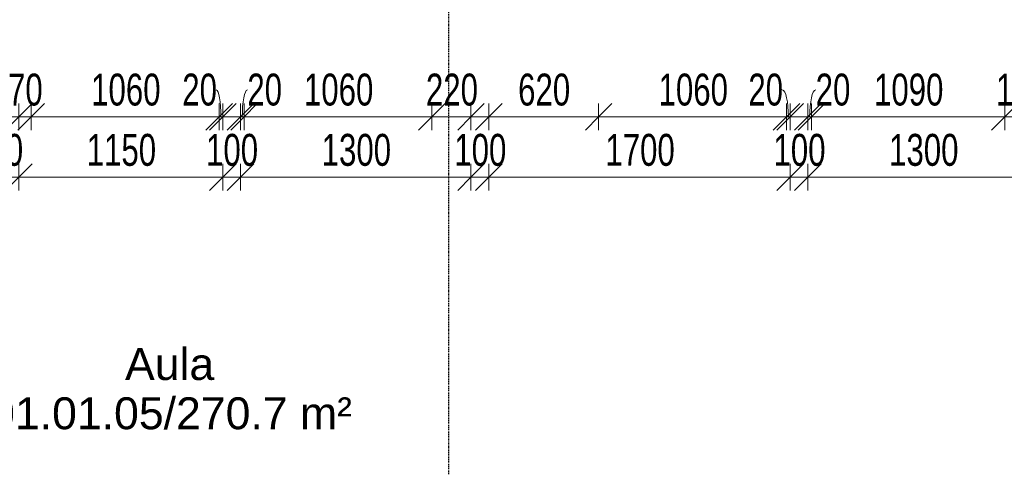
# Model space of a CAD drawing. Header units: millimetres. Extents: x -80560 to 110805, y -11020 to 52719.
# Tile 122 of 184: x 59475 to 65028, y 36113 to 38637. Entities that reach past the tile are written whole.
import ezdxf

# ---------------------------------------------------------------- set-up
doc = ezdxf.new("R2010")
doc.units = ezdxf.units.MM
doc.linetypes.add('CENTER2', pattern=[20, 8, -4, 4, -4])
for name, color, linetype, lineweight in [('A-ANNO-DIMS', 211, 'Continuous', 9), ('A-ANNO-DIMS-100', 211, 'Continuous', 9), ('A-AREA-IDEN', 2, 'Continuous', 9), ('S-GRID', 1, 'Continuous', 9)]:
    doc.layers.add(name, color=color, linetype=linetype, lineweight=lineweight)
doc.styles.add('Arial', font='arial.ttf', dxfattribs={"height": 180})
doc.styles.add('Arial_5', font='arial.ttf', dxfattribs={"width": 0.7, "height": 180})
doc.dimstyles.new('n3o_1_8', dxfattribs={"dimscale": 304.8, "dimtxt": 183.646692, "dimasz": 0.492126, "dimexe": 0.246063, "dimexo": 0.0625, "dimgap": 0.032808, "dimtad": 1, "dimdec": 0, "dimdsep": 46, "dimtxsty": 'Arial_5', "dimblk1": 'OBLIQUE', "dimblk2": 'OBLIQUE', "dimsah": 1, "dimcen": 0.09, "dimdle": 0.246063, "dimazin": 0, "dimtfac": 1, "dimtdec": 4, "dimtix": 1, "dimtmove": 0, "dimatfit": 3, "dimfxl": 0.246063, "dimfxlon": 1, "dimtvp": 1, "dimtolj": 1, "dimtzin": 0, "dimarcsym": 2})
doc.dimstyles.new('n3o_1_8_2', dxfattribs={"dimscale": 304.8, "dimtxt": 183.646692, "dimasz": 0.492126, "dimexe": 0.246063, "dimexo": 0.0625, "dimgap": 0.032808, "dimtad": 1, "dimdec": 0, "dimdsep": 46, "dimtxsty": 'Arial_5', "dimblk1": 'OBLIQUE', "dimblk2": 'OBLIQUE', "dimsah": 1, "dimcen": 0.09, "dimdle": 0.246063, "dimazin": 0, "dimtfac": 1, "dimtdec": 4, "dimtix": 1, "dimtmove": 1, "dimatfit": 3, "dimfxl": 0.246063, "dimfxlon": 1, "dimtvp": 1, "dimtolj": 1, "dimtzin": 0, "dimarcsym": 2})
doc.dimstyles.new('n3o_1_8_3', dxfattribs={"dimscale": 304.8, "dimtxt": 183.646692, "dimasz": 0.492126, "dimexe": 0.246063, "dimexo": 0.0625, "dimgap": 0.032808, "dimtad": 1, "dimdec": 0, "dimdsep": 46, "dimtxsty": 'Arial_5', "dimblk1": 'OBLIQUE', "dimblk2": 'OBLIQUE', "dimsah": 1, "dimcen": 0.09, "dimdle": 0.246063, "dimazin": 0, "dimtfac": 1, "dimtdec": 4, "dimtix": 1, "dimtmove": 0, "dimatfit": 3, "dimfxl": 0.246063, "dimfxlon": 1, "dimtvp": 1, "dimtolj": 1, "dimtzin": 0, "dimarcsym": 2})

# ---------------------------------------------------------------- blocks, each defined once
blk = doc.blocks.new('DIMBLOCK171-DO_01 eerste verdieping')
at = {"layer": 'A-ANNO-DIMS-100'}
for p, q in [((59219.8, 37749.6), (59294.8, 37824.6)), ((59219.8, 37824.6), (59219.8, 37674.6)), ((59219.8, 37749.6), (59219.8, 37824.6)), ((59469.8, 37749.6), (59544.8, 37824.6)), ((59469.8, 37824.6), (59469.8, 37674.6)), ((59469.8, 37749.6), (59469.8, 37824.6)), ((59219.8, 37749.6), (59144.8, 37674.6)), ((59219.8, 37749.6), (59469.8, 37749.6)), ((59469.8, 37749.6), (59394.8, 37674.6))]:
    blk.add_line(p, q, dxfattribs=at)
at = {"layer": 'A-ANNO-DIMS-100', "color": 0, "insert": (59200.7, 37993.3), "char_height": 180, "width": 345.821, "attachment_point": 1, "line_spacing_factor": 0.941778, "style": 'Arial_5'}
blk.add_mtext('250', dxfattribs=at)
blk = doc.blocks.new('_Oblique')
at = {"color": 0, "linetype": 'ByBlock', "lineweight": -2}
blk.add_line((-0.5, -0.5), (0.5, 0.5), dxfattribs=at)
blk = doc.blocks.new('DIMBLOCK172-DO_01 eerste verdieping')
at = {"layer": 'A-ANNO-DIMS-100'}
for p, q in [((59469.8, 37749.6), (59544.8, 37824.6)), ((59469.8, 37824.6), (59469.8, 37674.6)), ((59469.8, 37749.6), (59469.8, 37824.6)), ((60619.8, 37749.6), (60694.8, 37824.6)), ((60619.8, 37824.6), (60619.8, 37674.6)), ((60619.8, 37749.6), (60619.8, 37824.6)), ((59469.8, 37749.6), (59394.8, 37674.6)), ((59469.8, 37749.6), (60619.8, 37749.6)), ((60619.8, 37749.6), (60544.8, 37674.6))]:
    blk.add_line(p, q, dxfattribs=at)
at = {"layer": 'A-ANNO-DIMS-100', "color": 0, "insert": (59852.7, 37993.3), "char_height": 180, "width": 461.094, "attachment_point": 1, "line_spacing_factor": 0.941778, "style": 'Arial_5'}
blk.add_mtext('1150', dxfattribs=at)
blk = doc.blocks.new('DIMBLOCK173-DO_01 eerste verdieping')
at = {"layer": 'A-ANNO-DIMS-100'}
for p, q in [((60619.8, 37749.6), (60694.8, 37824.6)), ((60619.8, 37824.6), (60619.8, 37674.6)), ((60619.8, 37749.6), (60619.8, 37824.6)), ((60719.8, 37749.6), (60794.8, 37824.6)), ((60719.8, 37824.6), (60719.8, 37674.6)), ((60719.8, 37749.6), (60719.8, 37824.6)), ((60619.8, 37749.6), (60544.8, 37674.6)), ((60619.8, 37749.6), (60719.8, 37749.6)), ((60719.8, 37749.6), (60644.8, 37674.6))]:
    blk.add_line(p, q, dxfattribs=at)
at = {"layer": 'A-ANNO-DIMS-100', "color": 0, "insert": (60525.7, 37993.3), "char_height": 180, "width": 345.821, "attachment_point": 1, "line_spacing_factor": 0.941778, "style": 'Arial_5'}
blk.add_mtext('100', dxfattribs=at)
blk = doc.blocks.new('DIMBLOCK174-DO_01 eerste verdieping')
at = {"layer": 'A-ANNO-DIMS-100'}
for p, q in [((60719.8, 37749.6), (60794.8, 37824.6)), ((60719.8, 37824.6), (60719.8, 37674.6)), ((60719.8, 37749.6), (60719.8, 37824.6)), ((62019.8, 37749.6), (62094.8, 37824.6)), ((62019.8, 37824.6), (62019.8, 37674.6)), ((62019.8, 37749.6), (62019.8, 37824.6)), ((60719.8, 37749.6), (60644.8, 37674.6)), ((60719.8, 37749.6), (62019.8, 37749.6)), ((62019.8, 37749.6), (61944.8, 37674.6))]:
    blk.add_line(p, q, dxfattribs=at)
at = {"layer": 'A-ANNO-DIMS-100', "color": 0, "insert": (61177.7, 37993.3), "char_height": 180, "width": 461.094, "attachment_point": 1, "line_spacing_factor": 0.941778, "style": 'Arial_5'}
blk.add_mtext('1300', dxfattribs=at)
blk = doc.blocks.new('DIMBLOCK175-DO_01 eerste verdieping')
at = {"layer": 'A-ANNO-DIMS-100'}
for p, q in [((62019.8, 37749.6), (62094.8, 37824.6)), ((62019.8, 37824.6), (62019.8, 37674.6)), ((62019.8, 37749.6), (62019.8, 37824.6)), ((62119.8, 37749.6), (62194.8, 37824.6)), ((62119.8, 37824.6), (62119.8, 37674.6)), ((62119.8, 37749.6), (62119.8, 37824.6)), ((62019.8, 37749.6), (61944.8, 37674.6)), ((62019.8, 37749.6), (62119.8, 37749.6)), ((62119.8, 37749.6), (62044.8, 37674.6))]:
    blk.add_line(p, q, dxfattribs=at)
at = {"layer": 'A-ANNO-DIMS-100', "color": 0, "insert": (61925.7, 37993.3), "char_height": 180, "width": 345.821, "attachment_point": 1, "line_spacing_factor": 0.941778, "style": 'Arial_5'}
blk.add_mtext('100', dxfattribs=at)
blk = doc.blocks.new('DIMBLOCK176-DO_01 eerste verdieping')
at = {"layer": 'A-ANNO-DIMS-100'}
for p, q in [((62119.8, 37749.6), (62194.8, 37824.6)), ((62119.8, 37824.6), (62119.8, 37674.6)), ((62119.8, 37749.6), (62119.8, 37824.6)), ((63819.8, 37749.6), (63894.8, 37824.6)), ((63819.8, 37824.6), (63819.8, 37674.6)), ((63819.8, 37749.6), (63819.8, 37824.6)), ((62119.8, 37749.6), (62044.8, 37674.6)), ((62119.8, 37749.6), (63819.8, 37749.6)), ((63819.8, 37749.6), (63744.8, 37674.6))]:
    blk.add_line(p, q, dxfattribs=at)
at = {"layer": 'A-ANNO-DIMS-100', "color": 0, "insert": (62777.7, 37993.3), "char_height": 180, "width": 461.094, "attachment_point": 1, "line_spacing_factor": 0.941778, "style": 'Arial_5'}
blk.add_mtext('1700', dxfattribs=at)
blk = doc.blocks.new('DIMBLOCK177-DO_01 eerste verdieping')
at = {"layer": 'A-ANNO-DIMS-100'}
for p, q in [((63819.8, 37749.6), (63894.8, 37824.6)), ((63819.8, 37824.6), (63819.8, 37674.6)), ((63819.8, 37749.6), (63819.8, 37824.6)), ((63919.8, 37749.6), (63994.8, 37824.6)), ((63919.8, 37824.6), (63919.8, 37674.6)), ((63919.8, 37749.6), (63919.8, 37824.6)), ((63819.8, 37749.6), (63744.8, 37674.6)), ((63819.8, 37749.6), (63919.8, 37749.6)), ((63919.8, 37749.6), (63844.8, 37674.6))]:
    blk.add_line(p, q, dxfattribs=at)
at = {"layer": 'A-ANNO-DIMS-100', "color": 0, "insert": (63725.7, 37993.3), "char_height": 180, "width": 345.821, "attachment_point": 1, "line_spacing_factor": 0.941778, "style": 'Arial_5'}
blk.add_mtext('100', dxfattribs=at)
blk = doc.blocks.new('DIMBLOCK178-DO_01 eerste verdieping')
at = {"layer": 'A-ANNO-DIMS-100'}
for p, q in [((63919.8, 37749.6), (63994.8, 37824.6)), ((63919.8, 37824.6), (63919.8, 37674.6)), ((63919.8, 37749.6), (63919.8, 37824.6)), ((65219.8, 37749.6), (65294.8, 37824.6)), ((65219.8, 37824.6), (65219.8, 37674.6)), ((65219.8, 37749.6), (65219.8, 37824.6)), ((63919.8, 37749.6), (63844.8, 37674.6)), ((63919.8, 37749.6), (65219.8, 37749.6)), ((65219.8, 37749.6), (65144.8, 37674.6))]:
    blk.add_line(p, q, dxfattribs=at)
at = {"layer": 'A-ANNO-DIMS-100', "color": 0, "insert": (64377.7, 37993.3), "char_height": 180, "width": 461.094, "attachment_point": 1, "line_spacing_factor": 0.941778, "style": 'Arial_5'}
blk.add_mtext('1300', dxfattribs=at)
blk = doc.blocks.new('DIMBLOCK363-DO_01 eerste verdieping')
at = {"layer": 'A-ANNO-DIMS-100'}
for p, q in [((63919.8, 38089.6), (63994.8, 38164.6)), ((63919.8, 38164.6), (63919.8, 38014.6)), ((63919.8, 38089.6), (63919.8, 38164.6)), ((63939.8, 38089.6), (64014.8, 38164.6)), ((63939.8, 38164.6), (63939.8, 38014.6)), ((63939.8, 38089.6), (63939.8, 38164.6)), ((63844.8, 38089.6), (63939.8, 38089.6)), ((63919.8, 38089.6), (63844.8, 38014.6)), ((63939.8, 38089.6), (63864.8, 38014.6))]:
    blk.add_line(p, q, dxfattribs=at)
blk.add_ellipse((63963.7, 38089.6), major_axis=(0, 151.3), ratio=0.223745, start_param=0, end_param=1.570796, dxfattribs=at)
at = {"layer": 'A-ANNO-DIMS-100', "color": 0, "insert": (63963.7, 38333.3), "char_height": 180, "width": 230.547, "attachment_point": 1, "line_spacing_factor": 0.941778, "style": 'Arial_5'}
blk.add_mtext('20', dxfattribs=at)
blk = doc.blocks.new('DIMBLOCK364-DO_01 eerste verdieping')
at = {"layer": 'A-ANNO-DIMS-100'}
for p, q in [((63939.8, 38089.6), (64014.8, 38164.6)), ((63939.8, 38164.6), (63939.8, 38014.6)), ((63939.8, 38089.6), (63939.8, 38164.6)), ((65029.8, 38089.6), (65104.8, 38164.6)), ((65029.8, 38164.6), (65029.8, 38014.6)), ((65029.8, 38089.6), (65029.8, 38164.6)), ((63939.8, 38089.6), (63864.8, 38014.6)), ((63939.8, 38089.6), (65029.8, 38089.6)), ((65029.8, 38089.6), (64954.8, 38014.6))]:
    blk.add_line(p, q, dxfattribs=at)
at = {"layer": 'A-ANNO-DIMS-100', "color": 0, "insert": (64292.7, 38333.3), "char_height": 180, "width": 461.094, "attachment_point": 1, "line_spacing_factor": 0.941778, "style": 'Arial_5'}
blk.add_mtext('1090', dxfattribs=at)
blk = doc.blocks.new('DIMBLOCK365-DO_01 eerste verdieping')
at = {"layer": 'A-ANNO-DIMS-100'}
for p, q in [((65029.8, 38089.6), (65104.8, 38164.6)), ((65029.8, 38164.6), (65029.8, 38014.6)), ((65029.8, 38089.6), (65029.8, 38164.6)), ((65219.8, 38089.6), (65294.8, 38164.6)), ((65219.8, 38164.6), (65219.8, 38014.6)), ((65219.8, 38089.6), (65219.8, 38164.6)), ((65029.8, 38089.6), (64954.8, 38014.6)), ((65029.8, 38089.6), (65294.8, 38089.6)), ((65219.8, 38089.6), (65144.8, 38014.6))]:
    blk.add_line(p, q, dxfattribs=at)
at = {"layer": 'A-ANNO-DIMS-100', "color": 0, "insert": (64980.7, 38333.3), "char_height": 180, "width": 345.821, "attachment_point": 1, "line_spacing_factor": 0.941778, "style": 'Arial_5'}
blk.add_mtext('190', dxfattribs=at)
blk = doc.blocks.new('DIMBLOCK366-DO_01 eerste verdieping')
at = {"layer": 'A-ANNO-DIMS-100'}
for p, q in [((62119.8, 38089.6), (62194.8, 38164.6)), ((62119.8, 38164.6), (62119.8, 38014.6)), ((62119.8, 38089.6), (62119.8, 38164.6)), ((62739.8, 38089.6), (62814.8, 38164.6)), ((62739.8, 38164.6), (62739.8, 38014.6)), ((62739.8, 38089.6), (62739.8, 38164.6)), ((62044.8, 38089.6), (62739.8, 38089.6)), ((62119.8, 38089.6), (62044.8, 38014.6)), ((62739.8, 38089.6), (62664.8, 38014.6))]:
    blk.add_line(p, q, dxfattribs=at)
at = {"layer": 'A-ANNO-DIMS-100', "color": 0, "insert": (62285.7, 38333.3), "char_height": 180, "width": 345.821, "attachment_point": 1, "line_spacing_factor": 0.941778, "style": 'Arial_5'}
blk.add_mtext('620', dxfattribs=at)
blk = doc.blocks.new('DIMBLOCK367-DO_01 eerste verdieping')
at = {"layer": 'A-ANNO-DIMS-100'}
for p, q in [((62739.8, 38089.6), (62814.8, 38164.6)), ((62739.8, 38164.6), (62739.8, 38014.6)), ((62739.8, 38089.6), (62739.8, 38164.6)), ((63799.8, 38089.6), (63874.8, 38164.6)), ((63799.8, 38164.6), (63799.8, 38014.6)), ((63799.8, 38089.6), (63799.8, 38164.6)), ((62739.8, 38089.6), (62664.8, 38014.6)), ((62739.8, 38089.6), (63799.8, 38089.6)), ((63799.8, 38089.6), (63724.8, 38014.6))]:
    blk.add_line(p, q, dxfattribs=at)
at = {"layer": 'A-ANNO-DIMS-100', "color": 0, "insert": (63077.7, 38333.3), "char_height": 180, "width": 461.094, "attachment_point": 1, "line_spacing_factor": 0.941778, "style": 'Arial_5'}
blk.add_mtext('1060', dxfattribs=at)
blk = doc.blocks.new('DIMBLOCK368-DO_01 eerste verdieping')
at = {"layer": 'A-ANNO-DIMS-100'}
for p, q in [((63799.8, 38089.6), (63874.8, 38164.6)), ((63799.8, 38164.6), (63799.8, 38014.6)), ((63799.8, 38089.6), (63799.8, 38164.6)), ((63819.8, 38089.6), (63894.8, 38164.6)), ((63819.8, 38164.6), (63819.8, 38014.6)), ((63819.8, 38089.6), (63819.8, 38164.6)), ((63799.8, 38089.6), (63724.8, 38014.6)), ((63819.8, 38089.6), (63744.8, 38014.6)), ((63799.8, 38089.6), (63894.8, 38089.6))]:
    blk.add_line(p, q, dxfattribs=at)
blk.add_ellipse((63776.2, 38089.6), major_axis=(0, 151.3), ratio=0.22217, start_param=4.712389, end_param=6.283185, dxfattribs=at)
at = {"layer": 'A-ANNO-DIMS-100', "color": 0, "insert": (63584.1, 38333.3), "char_height": 180, "width": 230.547, "attachment_point": 1, "line_spacing_factor": 0.941778, "style": 'Arial_5'}
blk.add_mtext('20', dxfattribs=at)
blk = doc.blocks.new('DIMBLOCK369-DO_01 eerste verdieping')
at = {"layer": 'A-ANNO-DIMS-100'}
for p, q in [((60719.8, 38089.6), (60794.8, 38164.6)), ((60719.8, 38164.6), (60719.8, 38014.6)), ((60719.8, 38089.6), (60719.8, 38164.6)), ((60739.8, 38089.6), (60814.8, 38164.6)), ((60739.8, 38164.6), (60739.8, 38014.6)), ((60739.8, 38089.6), (60739.8, 38164.6)), ((60644.8, 38089.6), (60739.8, 38089.6)), ((60719.8, 38089.6), (60644.8, 38014.6)), ((60739.8, 38089.6), (60664.8, 38014.6))]:
    blk.add_line(p, q, dxfattribs=at)
blk.add_ellipse((60758.6, 38089.6), major_axis=(0, 151.3), ratio=0.190134, start_param=0, end_param=1.570796, dxfattribs=at)
at = {"layer": 'A-ANNO-DIMS-100', "color": 0, "insert": (60758.6, 38333.3), "char_height": 180, "width": 230.547, "attachment_point": 1, "line_spacing_factor": 0.941778, "style": 'Arial_5'}
blk.add_mtext('20', dxfattribs=at)
blk = doc.blocks.new('DIMBLOCK370-DO_01 eerste verdieping')
at = {"layer": 'A-ANNO-DIMS-100'}
for p, q in [((60739.8, 38089.6), (60814.8, 38164.6)), ((60739.8, 38164.6), (60739.8, 38014.6)), ((60739.8, 38089.6), (60739.8, 38164.6)), ((61799.8, 38089.6), (61874.8, 38164.6)), ((61799.8, 38164.6), (61799.8, 38014.6)), ((61799.8, 38089.6), (61799.8, 38164.6)), ((60739.8, 38089.6), (60664.8, 38014.6)), ((60739.8, 38089.6), (61799.8, 38089.6)), ((61799.8, 38089.6), (61724.8, 38014.6))]:
    blk.add_line(p, q, dxfattribs=at)
at = {"layer": 'A-ANNO-DIMS-100', "color": 0, "insert": (61077.7, 38333.3), "char_height": 180, "width": 461.094, "attachment_point": 1, "line_spacing_factor": 0.941778, "style": 'Arial_5'}
blk.add_mtext('1060', dxfattribs=at)
blk = doc.blocks.new('DIMBLOCK371-DO_01 eerste verdieping')
at = {"layer": 'A-ANNO-DIMS-100'}
for p, q in [((61799.8, 38089.6), (61874.8, 38164.6)), ((61799.8, 38164.6), (61799.8, 38014.6)), ((61799.8, 38089.6), (61799.8, 38164.6)), ((62019.8, 38089.6), (62094.8, 38164.6)), ((62019.8, 38164.6), (62019.8, 38014.6)), ((62019.8, 38089.6), (62019.8, 38164.6)), ((61799.8, 38089.6), (61724.8, 38014.6)), ((61799.8, 38089.6), (62094.8, 38089.6)), ((62019.8, 38089.6), (61944.8, 38014.6))]:
    blk.add_line(p, q, dxfattribs=at)
at = {"layer": 'A-ANNO-DIMS-100', "color": 0, "insert": (61765.7, 38333.3), "char_height": 180, "width": 345.821, "attachment_point": 1, "line_spacing_factor": 0.941778, "style": 'Arial_5'}
blk.add_mtext('220', dxfattribs=at)
blk = doc.blocks.new('DIMBLOCK372-DO_01 eerste verdieping')
at = {"layer": 'A-ANNO-DIMS-100'}
for p, q in [((59469.8, 38089.6), (59544.8, 38164.6)), ((59469.8, 38164.6), (59469.8, 38014.6)), ((59469.8, 38089.6), (59469.8, 38164.6)), ((59539.8, 38089.6), (59614.8, 38164.6)), ((59539.8, 38164.6), (59539.8, 38014.6)), ((59539.8, 38089.6), (59539.8, 38164.6)), ((59394.8, 38089.6), (59539.8, 38089.6)), ((59469.8, 38089.6), (59394.8, 38014.6)), ((59539.8, 38089.6), (59464.8, 38014.6))]:
    blk.add_line(p, q, dxfattribs=at)
at = {"layer": 'A-ANNO-DIMS-100', "color": 0, "insert": (59408.8, 38333.3), "char_height": 180, "width": 230.547, "attachment_point": 1, "line_spacing_factor": 0.941778, "style": 'Arial_5'}
blk.add_mtext('70', dxfattribs=at)
blk = doc.blocks.new('DIMBLOCK373-DO_01 eerste verdieping')
at = {"layer": 'A-ANNO-DIMS-100'}
for p, q in [((59539.8, 38089.6), (59614.8, 38164.6)), ((59539.8, 38164.6), (59539.8, 38014.6)), ((59539.8, 38089.6), (59539.8, 38164.6)), ((60599.8, 38089.6), (60674.8, 38164.6)), ((60599.8, 38164.6), (60599.8, 38014.6)), ((60599.8, 38089.6), (60599.8, 38164.6)), ((59539.8, 38089.6), (59464.8, 38014.6)), ((59539.8, 38089.6), (60599.8, 38089.6)), ((60599.8, 38089.6), (60524.8, 38014.6))]:
    blk.add_line(p, q, dxfattribs=at)
at = {"layer": 'A-ANNO-DIMS-100', "color": 0, "insert": (59877.7, 38333.3), "char_height": 180, "width": 461.094, "attachment_point": 1, "line_spacing_factor": 0.941778, "style": 'Arial_5'}
blk.add_mtext('1060', dxfattribs=at)
blk = doc.blocks.new('DIMBLOCK374-DO_01 eerste verdieping')
at = {"layer": 'A-ANNO-DIMS-100'}
for p, q in [((60599.8, 38089.6), (60674.8, 38164.6)), ((60599.8, 38164.6), (60599.8, 38014.6)), ((60599.8, 38089.6), (60599.8, 38164.6)), ((60619.8, 38089.6), (60694.8, 38164.6)), ((60619.8, 38164.6), (60619.8, 38014.6)), ((60619.8, 38089.6), (60619.8, 38164.6)), ((60599.8, 38089.6), (60524.8, 38014.6)), ((60619.8, 38089.6), (60544.8, 38014.6)), ((60599.8, 38089.6), (60694.8, 38089.6))]:
    blk.add_line(p, q, dxfattribs=at)
blk.add_ellipse((60583.7, 38089.6), major_axis=(0, 151.3), ratio=0.172654, start_param=4.712389, end_param=6.283185, dxfattribs=at)
at = {"layer": 'A-ANNO-DIMS-100', "color": 0, "insert": (60391.6, 38333.3), "char_height": 180, "width": 230.547, "attachment_point": 1, "line_spacing_factor": 0.941778, "style": 'Arial_5'}
blk.add_mtext('20', dxfattribs=at)

msp = doc.modelspace()

# ---------------------------------------------------------------- linework, layer by layer
at = {"layer": 'S-GRID', "linetype": 'CENTER2', "lineweight": 25}
msp.add_line((61894.8, 4383.3), (61894.8, 52119.1), dxfattribs=at)

# ---------------------------------------------------------------- texts
at = {"layer": 'A-AREA-IDEN', "char_height": 180, "attachment_point": 1, "style": 'Arial'}
for s, insert, width in [('Aula', (60068.7, 36785.3), 585.232), ('01.01.05/270.7 m²', (59308, 36507.5), 2429.113)]:
    msp.add_mtext(s, dxfattribs=dict(at, insert=insert, width=width))

# ---------------------------------------------------------------- dimensions: what is measured, and where the dimension line sits
at = {"layer": 'A-ANNO-DIMS'}
for base, p1, p2, dimstyle, override, picture, middle in [((59539.8, 38089.6), (59469.8, 38164.6), (59539.8, 38164.6), 'n3o_1_8_3', {"dimpost": '<>', "dimfxl": 70}, 'DIMBLOCK372-DO_01 eerste verdieping', (59504.8, 38191.5)), ((60599.8, 38089.6), (59539.8, 38164.6), (60599.8, 38164.6), 'n3o_1_8_3', {"dimpost": '<>', "dimfxl": 1060}, 'DIMBLOCK373-DO_01 eerste verdieping', (60069.8, 38191.5)), ((61799.8, 38089.6), (60739.8, 38164.6), (61799.8, 38164.6), 'n3o_1_8_3', {"dimpost": '<>', "dimfxl": 1060}, 'DIMBLOCK370-DO_01 eerste verdieping', (61269.8, 38191.5)), ((62019.8, 38089.6), (61799.8, 38164.6), (62019.8, 38164.6), 'n3o_1_8_3', {"dimpost": '<>', "dimfxl": 220}, 'DIMBLOCK371-DO_01 eerste verdieping', (61909.8, 38191.5)), ((62739.8, 38089.6), (62119.8, 38164.6), (62739.8, 38164.6), 'n3o_1_8_3', {"dimpost": '<>', "dimfxl": 620}, 'DIMBLOCK366-DO_01 eerste verdieping', (62429.8, 38191.5)), ((63799.8, 38089.6), (62739.8, 38164.6), (63799.8, 38164.6), 'n3o_1_8_3', {"dimpost": '<>', "dimfxl": 1060}, 'DIMBLOCK367-DO_01 eerste verdieping', (63269.8, 38191.5)), ((65029.8, 38089.6), (63939.8, 38164.6), (65029.8, 38164.6), 'n3o_1_8_3', {"dimpost": '<>', "dimfxl": 1090}, 'DIMBLOCK364-DO_01 eerste verdieping', (64484.8, 38191.5)), ((65219.8, 38089.6), (65029.8, 38164.6), (65219.8, 38164.6), 'n3o_1_8_3', {"dimpost": '<>', "dimfxl": 190}, 'DIMBLOCK365-DO_01 eerste verdieping', (65124.8, 38191.5)), ((59469.8, 37749.6), (59219.8, 37824.6), (59469.8, 37824.6), 'n3o_1_8', {"dimpost": '<>', "dimfxl": 250}, 'DIMBLOCK171-DO_01 eerste verdieping', (59344.8, 37851.5)), ((60619.8, 37749.6), (59469.8, 37824.6), (60619.8, 37824.6), 'n3o_1_8', {"dimpost": '<>', "dimfxl": 1150}, 'DIMBLOCK172-DO_01 eerste verdieping', (60044.8, 37851.5)), ((60719.8, 37749.6), (60619.8, 37824.6), (60719.8, 37824.6), 'n3o_1_8', {"dimpost": '<>', "dimfxl": 100}, 'DIMBLOCK173-DO_01 eerste verdieping', (60669.8, 37851.5)), ((62019.8, 37749.6), (60719.8, 37824.6), (62019.8, 37824.6), 'n3o_1_8', {"dimpost": '<>', "dimfxl": 1300}, 'DIMBLOCK174-DO_01 eerste verdieping', (61369.8, 37851.6)), ((62119.8, 37749.6), (62019.8, 37824.6), (62119.8, 37824.6), 'n3o_1_8', {"dimpost": '<>', "dimfxl": 100}, 'DIMBLOCK175-DO_01 eerste verdieping', (62069.8, 37851.5)), ((63819.8, 37749.6), (62119.8, 37824.6), (63819.8, 37824.6), 'n3o_1_8', {"dimpost": '<>', "dimfxl": 1700}, 'DIMBLOCK176-DO_01 eerste verdieping', (62969.8, 37851.5)), ((63919.8, 37749.6), (63819.8, 37824.6), (63919.8, 37824.6), 'n3o_1_8', {"dimpost": '<>', "dimfxl": 100}, 'DIMBLOCK177-DO_01 eerste verdieping', (63869.8, 37851.5)), ((65219.8, 37749.6), (63919.8, 37824.6), (65219.8, 37824.6), 'n3o_1_8', {"dimpost": '<>', "dimfxl": 1300}, 'DIMBLOCK178-DO_01 eerste verdieping', (64569.8, 37851.6))]:
    dim = msp.add_linear_dim(base=base, p1=p1, p2=p2, dimstyle=dimstyle, override=override, dxfattribs=at)
    dim.commit()
    dim.dimension.update_dxf_attribs({"geometry": picture, "text_midpoint": middle})
for base, p1, p2, picture, middle in [((60619.8, 38089.6), (60599.8, 38164.6), (60619.8, 38164.6), 'DIMBLOCK374-DO_01 eerste verdieping', (60506.9, 38213.3)), ((60739.8, 38089.6), (60719.8, 38164.6), (60739.8, 38164.6), 'DIMBLOCK369-DO_01 eerste verdieping', (60873.9, 38213.3)), ((63819.8, 38089.6), (63799.8, 38164.6), (63819.8, 38164.6), 'DIMBLOCK368-DO_01 eerste verdieping', (63699.4, 38213.3)), ((63939.8, 38089.6), (63919.8, 38164.6), (63939.8, 38164.6), 'DIMBLOCK363-DO_01 eerste verdieping', (64078.9, 38213.3))]:
    dim = msp.add_linear_dim(base=base, p1=p1, p2=p2, dimstyle='n3o_1_8_2', override={"dimpost": '<>', "dimfxl": 20}, dxfattribs=at)
    dim.commit()
    dim.dimension.update_dxf_attribs({"geometry": picture, "text_midpoint": middle, "dimtype": 160})

doc.saveas('drawing.dxf')
